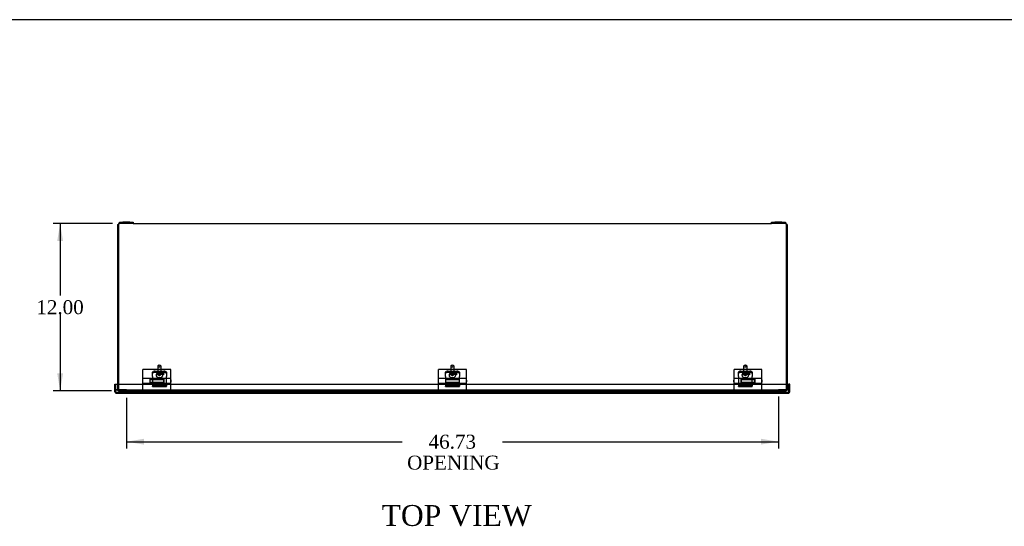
# Model space of a CAD drawing. Header units: inches. Extents: x 1 to 240, y -1 to 159.
# Tile 4 of 8: x 50 to 120, y 123 to 159. Entities that reach past the tile are written whole.
import ezdxf
from ezdxf.enums import TextEntityAlignment as Align
from ezdxf.lldxf.tags import DXFTag

# ---------------------------------------------------------------- set-up
doc = ezdxf.new("R2010")
doc.units = ezdxf.units.IN
doc.header["$MEASUREMENT"] = 0
for name, color, linetype in [('COM40176', 7, 'Continuous'), ('COM40615', 7, 'Continuous'), ('COM48966-8', 7, 'Continuous'), ('COM49008-2', 7, 'Continuous'), ('COM52631', 7, 'Continuous'), ('COM71406-6', 7, 'Continuous'), ('Default', 7, 'Continuous'), ('GSK11095', 7, 'Continuous'), ('HNG11000', 7, 'Continuous'), ('SCS19419', 7, 'Continuous')]:
    doc.layers.add(name, color=color, linetype=linetype)
doc.styles.add('SEACAD_Times_New_Roman', font='times.ttf')
tags = doc.linetypes.add('HIDDEN2', pattern=[0.1875, 0.125, -0.0625]).pattern_tags.tags
tags[6:7] = [DXFTag(74, 4), DXFTag(75, 0), DXFTag(340, '0'), DXFTag(46, 0.0), DXFTag(50, 0.0), DXFTag(44, 0.0), DXFTag(45, 0.0)]
tags[4:5] = [DXFTag(74, 4), DXFTag(75, 0), DXFTag(340, '0'), DXFTag(46, 0.0), DXFTag(50, 0.0), DXFTag(44, 0.0), DXFTag(45, 0.0)]
doc.dimstyles.new('HAMMOND_(STH_-_240x160)', dxfattribs={"dimtxt": 1, "dimasz": 1.25, "dimexe": 0.5, "dimexo": 0.5, "dimgap": 0.25, "dimtad": 0, "dimtih": 1, "dimtoh": 1, "dimzin": 0, "dimdsep": 46, "dimtxsty": 'SEACAD_Times_New_Roman', "dimblk1": '_SE_FILLED', "dimblk2": '_SE_FILLED', "dimsah": 1, "dimcen": 0.5, "dimadec": 0, "dimazin": 0, "dimtfac": 0.8, "dimtofl": 0, "dimtmove": 0, "dimatfit": 3, "dimfxl": 1, "dimtolj": 1, "dimtzin": 0, "dimarcsym": 0})

# ---------------------------------------------------------------- blocks, each defined once
blk = doc.blocks.new('SE1')
at = {"layer": 'COM40176', "color": 7, "linetype": 'HIDDEN2'}
for p, q in [((60.008, 133.919), (59.384, 133.919)), ((59.619, 133.873), (59.9, 133.873)), ((59.619, 133.821), (59.9, 133.821)), ((59.9, 133.754), (59.619, 133.754)), ((81.008, 133.919), (80.384, 133.919)), ((80.619, 133.873), (80.9, 133.873)), ((80.619, 133.821), (80.9, 133.821)), ((80.9, 133.754), (80.619, 133.754)), ((102.008, 133.919), (101.384, 133.919)), ((101.619, 133.873), (101.9, 133.873)), ((101.619, 133.821), (101.9, 133.821)), ((101.9, 133.754), (101.619, 133.754)), ((59.196, 133.152), (59.196, 132.997)), ((59.196, 132.997), (59.196, 132.976)), ((60.196, 132.976), (59.196, 132.976)), ((59.196, 132.976), (59.196, 132.919)), ((59.196, 132.899), (59.196, 132.919)), ((60.196, 132.919), (59.196, 132.919)), ((59.196, 132.899), (59.196, 132.899)), ((59.196, 132.899), (60.196, 132.899)), ((60.196, 133.152), (60.196, 132.997)), ((60.196, 132.997), (60.196, 132.976)), ((60.196, 132.976), (60.196, 132.919)), ((60.196, 132.899), (60.196, 132.919)), ((60.196, 132.899), (60.196, 132.899)), ((80.196, 133.134), (80.196, 132.997)), ((80.196, 132.997), (80.196, 132.976)), ((81.196, 132.976), (80.196, 132.976)), ((80.196, 132.976), (80.196, 132.919)), ((80.196, 132.899), (80.196, 132.919)), ((81.196, 132.919), (80.196, 132.919)), ((80.196, 132.899), (80.196, 132.899)), ((80.196, 132.899), (81.196, 132.899)), ((81.196, 133.134), (81.196, 132.997)), ((81.196, 132.997), (81.196, 132.976)), ((81.196, 132.976), (81.196, 132.919)), ((81.196, 132.899), (81.196, 132.919)), ((81.196, 132.899), (81.196, 132.899)), ((101.196, 133.152), (101.196, 132.997)), ((101.196, 132.997), (101.196, 132.976)), ((102.196, 132.976), (101.196, 132.976)), ((101.196, 132.976), (101.196, 132.919)), ((101.196, 132.899), (101.196, 132.919)), ((102.196, 132.919), (101.196, 132.919)), ((101.196, 132.899), (101.196, 132.899)), ((101.196, 132.899), (102.196, 132.899)), ((102.196, 133.152), (102.196, 132.997)), ((102.196, 132.997), (102.196, 132.976)), ((102.196, 132.976), (102.196, 132.919)), ((102.196, 132.899), (102.196, 132.919)), ((102.196, 132.899), (102.196, 132.899))]:
    blk.add_line(p, q, dxfattribs=at)
for centre, major_axis, start_param, end_param in [((59.384, 133.84), (0.188, 0), 1.570796, 3.141593), ((59.619, 133.813), (0.14, 0), 1.570796, 4.712389), ((59.619, 133.762), (0.14, 0), 1.570796, 2.691547), ((59.9, 133.813), (-0.14, 0), 1.570796, 4.712389), ((59.9, 133.762), (-0.14, 0), 3.591638, 4.712389), ((60.008, 133.84), (0.188, 0), 0, 1.570796), ((80.384, 133.84), (0.188, 0), 1.570796, 3.141593), ((80.619, 133.813), (0.14, 0), 1.570796, 4.712389), ((80.619, 133.762), (0.141, 0), 1.570796, 2.691547), ((80.9, 133.813), (-0.14, 0), 1.570796, 4.712389), ((80.9, 133.762), (-0.141, 0), 3.591638, 4.712389), ((81.008, 133.84), (0.188, 0), 0, 1.570796), ((101.384, 133.84), (0.188, 0), 1.570796, 3.141593), ((101.619, 133.813), (0.14, 0), 1.570796, 4.712389), ((101.619, 133.762), (0.14, 0), 1.570796, 2.691547), ((101.9, 133.813), (-0.14, 0), 1.570796, 4.712389), ((101.9, 133.762), (-0.14, 0), 3.591638, 4.712389), ((102.008, 133.84), (0.188, 0), 0, 1.570796)]:
    blk.add_ellipse(centre, major_axis=major_axis, ratio=0.422618, start_param=start_param, end_param=end_param, dxfattribs=at)
at = {"layer": 'COM40615', "color": 7, "linetype": 'Continuous'}
for p, q in [((56.821, 144.685), (57.071, 144.685)), ((56.821, 144.59), (56.821, 144.685)), ((57.071, 144.59), (56.821, 144.59)), ((57.571, 144.685), (57.071, 144.685)), ((57.071, 144.685), (57.071, 144.59)), ((57.571, 144.59), (57.071, 144.59)), ((57.571, 144.685), (57.821, 144.685)), ((57.571, 144.59), (57.571, 144.685)), ((57.821, 144.59), (57.571, 144.59)), ((57.821, 144.685), (57.821, 144.59)), ((103.571, 144.685), (103.821, 144.685)), ((103.571, 144.59), (103.571, 144.685)), ((103.821, 144.59), (103.571, 144.59)), ((104.321, 144.685), (103.821, 144.685)), ((103.821, 144.685), (103.821, 144.59)), ((104.321, 144.59), (103.821, 144.59)), ((104.321, 144.685), (104.571, 144.685)), ((104.321, 144.59), (104.321, 144.685)), ((104.571, 144.59), (104.321, 144.59)), ((104.571, 144.685), (104.571, 144.59))]:
    blk.add_line(p, q, dxfattribs=at)
at = {"layer": 'COM48966-8', "color": 7, "linetype": 'Continuous'}
for p, q in [((56.768, 144.59), (56.768, 144.482)), ((56.768, 144.59), (56.821, 144.59)), ((56.768, 144.482), (56.768, 133.074)), ((57.821, 144.59), (103.571, 144.59)), ((104.571, 144.59), (104.624, 144.59)), ((104.624, 144.59), (104.624, 144.482)), ((104.624, 144.482), (104.624, 133.074))]:
    blk.add_line(p, q, dxfattribs=at)
at = {"layer": 'COM48966-8', "color": 7, "linetype": 'HIDDEN2'}
for p, q in [((56.768, 133.074), (56.768, 132.698)), ((56.768, 132.698), (56.768, 132.59)), ((104.624, 133.074), (104.624, 132.698)), ((104.624, 132.698), (104.624, 132.59)), ((56.768, 132.59), (104.624, 132.59))]:
    blk.add_line(p, q, dxfattribs=at)
at = {"layer": 'COM49008-2', "color": 7, "linetype": 'Continuous'}
for p, q in [((56.696, 144.518), (56.696, 133.074)), ((56.696, 144.518), (56.768, 144.518)), ((104.696, 144.518), (104.624, 144.518)), ((104.696, 144.518), (104.696, 133.074))]:
    blk.add_line(p, q, dxfattribs=at)
at = {"layer": 'COM49008-2', "color": 7, "linetype": 'HIDDEN2'}
for p, q in [((56.696, 133.074), (56.696, 132.698)), ((104.696, 133.074), (104.696, 132.698)), ((56.795, 132.663), (56.778, 132.593)), ((57.071, 132.662), (57.071, 132.59)), ((104.321, 132.662), (104.321, 132.59)), ((104.597, 132.663), (104.614, 132.593))]:
    blk.add_line(p, q, dxfattribs=at)
for centre, radius, start, end in [((56.804, 132.698), 0.108, 180, 256.15385), ((56.804, 132.698), 0.036, 180, 256.15385), ((104.588, 132.698), 0.036, 283.84615, 0), ((104.588, 132.698), 0.108, 283.84615, 0), ((56.804, 132.698), 0.108, 256.15385, 270), ((56.804, 132.698), 0.036, 256.15385, 270), ((104.588, 132.698), 0.036, 270, 283.84615), ((104.588, 132.698), 0.108, 270, 283.84615)]:
    blk.add_arc(centre, radius, start, end, dxfattribs=at)
at = {"layer": 'COM52631', "color": 7, "linetype": 'HIDDEN2'}
for p, q in [((59.196, 133.753), (59.196, 133.926)), ((59.196, 133.624), (59.196, 133.753)), ((59.196, 133.624), (59.196, 133.152)), ((59.384, 134.005), (60.008, 134.005)), ((60.196, 133.926), (60.196, 133.753)), ((60.196, 133.753), (60.196, 133.624)), ((60.196, 133.152), (60.196, 133.624)), ((80.196, 133.753), (80.196, 133.926)), ((80.196, 133.624), (80.196, 133.753)), ((80.196, 133.624), (80.196, 133.48)), ((80.384, 134.005), (81.008, 134.005)), ((81.196, 133.926), (81.196, 133.753)), ((81.196, 133.753), (81.196, 133.624)), ((81.196, 133.48), (81.196, 133.624)), ((101.196, 133.753), (101.196, 133.926)), ((101.196, 133.624), (101.196, 133.753)), ((101.196, 133.624), (101.196, 133.152)), ((101.384, 134.005), (102.008, 134.005)), ((102.196, 133.926), (102.196, 133.753)), ((102.196, 133.753), (102.196, 133.624)), ((102.196, 133.152), (102.196, 133.624)), ((59.196, 133.152), (60.196, 133.152)), ((80.196, 133.152), (81.196, 133.152)), ((101.196, 133.152), (102.196, 133.152))]:
    blk.add_line(p, q, dxfattribs=at)
for centre, major_axis, start_param, end_param in [((59.384, 133.926), (-0.188, 0), 4.712389, 6.283185), ((59.696, 133.813), (-0.107, 0), 4.416249, 5.008528), ((60.008, 133.926), (-0.188, 0), 3.141593, 4.712389), ((80.384, 133.926), (-0.188, 0), 4.712389, 6.283185), ((80.696, 133.813), (0.106, 0), 1.274657, 1.866936), ((81.008, 133.926), (-0.188, 0), 3.141593, 4.712389), ((101.384, 133.926), (-0.188, 0), 4.712389, 6.283185), ((101.696, 133.813), (-0.107, 0), 4.416249, 5.008528), ((102.008, 133.926), (-0.188, 0), 3.141593, 4.712389)]:
    blk.add_ellipse(centre, major_axis=major_axis, ratio=0.422618, start_param=start_param, end_param=end_param, dxfattribs=at)
for centre, major_axis in [((59.696, 133.9), (-0.107, 0)), ((80.696, 133.9), (0.106, 0)), ((101.696, 133.9), (-0.107, 0))]:
    blk.add_ellipse(centre, major_axis=major_axis, ratio=0.422618, dxfattribs=at)
at = {"layer": 'COM71406-6', "color": 7, "linetype": 'Continuous'}
for p, q in [((56.509, 133.074), (56.581, 133.074)), ((56.509, 132.526), (56.509, 133.074)), ((56.581, 133.074), (58.479, 133.074)), ((56.581, 132.526), (56.581, 133.074)), ((56.581, 132.526), (56.581, 133.074)), ((58.539, 133.074), (60.479, 133.074)), ((60.539, 133.074), (79.666, 133.074)), ((79.726, 133.074), (81.666, 133.074)), ((81.726, 133.074), (100.854, 133.074)), ((100.914, 133.074), (102.854, 133.074)), ((102.914, 133.074), (104.811, 133.074)), ((104.811, 132.526), (104.811, 133.074)), ((104.884, 133.074), (104.812, 133.074)), ((104.812, 132.526), (104.812, 133.074)), ((104.884, 132.526), (104.884, 133.074)), ((56.581, 132.526), (56.581, 132.424)), ((56.581, 132.424), (56.581, 132.526)), ((56.617, 132.418), (104.776, 132.418)), ((104.811, 132.526), (104.811, 132.424)), ((104.812, 132.424), (104.812, 132.526))]:
    blk.add_line(p, q, dxfattribs=at)
for centre, radius, start, end in [((58.509, 133.074), 0.03, 180, 0), ((60.509, 133.074), 0.03, 180, 0), ((79.696, 133.074), 0.03, 180, 0), ((81.696, 133.074), 0.03, 180, 0), ((100.884, 133.074), 0.03, 180, 0), ((102.884, 133.074), 0.03, 180, 0), ((56.617, 132.526), 0.108, 180, 250.52878), ((56.617, 132.526), 0.108, 250.52878, 270), ((104.776, 132.526), 0.108, 270, 289.47122), ((104.776, 132.526), 0.108, 289.47122, 0)]:
    blk.add_arc(centre, radius, start, end, dxfattribs=at)
for centre, start_param, end_param in [((56.617, 132.526), 2.801756, 3.141593), ((104.776, 132.526), 3.141593, 3.48143)]:
    blk.add_ellipse(centre, major_axis=(0, 0.108), ratio=0.996907, start_param=start_param, end_param=end_param, dxfattribs=at)
at = {"layer": 'GSK11095', "color": 7, "linetype": 'Continuous'}
for p, q in [((56.581, 132.49), (56.581, 132.677)), ((56.581, 132.677), (56.581, 132.677)), ((56.581, 132.677), (56.581, 132.677)), ((56.581, 132.49), (56.581, 132.49)), ((56.581, 132.49), (56.581, 132.49)), ((104.812, 132.677), (104.811, 132.677))]:
    blk.add_line(p, q, dxfattribs=at)
at = {"layer": 'GSK11095', "color": 7, "linetype": 'HIDDEN2'}
for p, q in [((56.581, 132.677), (104.811, 132.677)), ((57.331, 132.677), (56.581, 132.677)), ((56.581, 132.49), (104.811, 132.49)), ((56.581, 132.49), (56.617, 132.49)), ((57.331, 132.49), (57.331, 132.677)), ((104.062, 132.677), (104.062, 132.49)), ((104.811, 132.677), (104.062, 132.677)), ((104.776, 132.49), (104.812, 132.49)), ((104.811, 132.677), (104.811, 132.677)), ((104.811, 132.49), (104.811, 132.677)), ((104.811, 132.49), (104.811, 132.49))]:
    blk.add_line(p, q, dxfattribs=at)
at = {"layer": 'HNG11000', "color": 7, "linetype": 'Continuous'}
for p, q in [((58.509, 133.472), (58.509, 134.115)), ((60.509, 134.115), (58.509, 134.115)), ((60.509, 133.472), (60.509, 134.115)), ((79.696, 133.472), (79.696, 134.115)), ((81.696, 134.115), (79.696, 134.115)), ((81.696, 133.472), (81.696, 134.115)), ((100.884, 133.472), (100.884, 134.115)), ((102.884, 134.115), (100.884, 134.115)), ((102.884, 133.472), (102.884, 134.115)), ((58.509, 133.134), (58.509, 133.472)), ((59.009, 133.472), (58.509, 133.472)), ((59.009, 133.48), (59.009, 133.472)), ((60.009, 133.48), (59.009, 133.48)), ((59.009, 133.472), (59.009, 133.134)), ((59.014, 133.472), (59.014, 133.134)), ((60.004, 133.472), (59.014, 133.472)), ((60.004, 133.472), (60.004, 133.134)), ((60.009, 133.472), (60.009, 133.48)), ((60.009, 133.134), (60.009, 133.472)), ((60.509, 133.472), (60.009, 133.472)), ((60.509, 133.134), (60.509, 133.472)), ((79.696, 133.134), (79.696, 133.472)), ((80.196, 133.472), (79.696, 133.472)), ((80.196, 133.48), (80.196, 133.472)), ((81.196, 133.48), (80.196, 133.48)), ((80.196, 133.472), (80.196, 133.134)), ((80.201, 133.472), (80.201, 133.134)), ((81.191, 133.472), (80.201, 133.472)), ((81.191, 133.472), (81.191, 133.134)), ((81.196, 133.472), (81.196, 133.48)), ((81.196, 133.134), (81.196, 133.472)), ((81.696, 133.472), (81.196, 133.472)), ((81.696, 133.134), (81.696, 133.472)), ((100.884, 133.134), (100.884, 133.472)), ((101.384, 133.472), (100.884, 133.472)), ((101.384, 133.48), (101.384, 133.472)), ((102.384, 133.48), (101.384, 133.48)), ((101.384, 133.472), (101.384, 133.134)), ((101.389, 133.472), (101.389, 133.134)), ((102.379, 133.472), (101.389, 133.472)), ((102.379, 133.472), (102.379, 133.134)), ((102.384, 133.472), (102.384, 133.48)), ((102.384, 133.134), (102.384, 133.472)), ((102.884, 133.472), (102.384, 133.472)), ((102.884, 133.134), (102.884, 133.472)), ((58.484, 133.343), (58.484, 133.263)), ((58.509, 133.134), (59.009, 133.134)), ((58.509, 133.044), (58.509, 133.115)), ((58.509, 133.115), (59.014, 133.115)), ((59.014, 133.393), (59.009, 133.393)), ((59.009, 133.213), (59.014, 133.213)), ((59.014, 133.134), (59.014, 133.115)), ((59.014, 133.134), (60.004, 133.134)), ((60.009, 133.393), (60.004, 133.393)), ((60.004, 133.213), (60.009, 133.213)), ((60.004, 133.134), (60.004, 133.115)), ((60.509, 133.115), (60.004, 133.115)), ((60.009, 133.134), (60.509, 133.134)), ((60.509, 133.044), (60.509, 133.115)), ((60.534, 133.263), (60.534, 133.343)), ((79.671, 133.343), (79.671, 133.263)), ((79.696, 133.134), (80.196, 133.134)), ((79.696, 133.044), (79.696, 133.115)), ((79.696, 133.115), (80.201, 133.115)), ((80.201, 133.393), (80.196, 133.393)), ((80.196, 133.213), (80.201, 133.213)), ((80.201, 133.134), (80.201, 133.115)), ((80.201, 133.134), (81.191, 133.134)), ((81.196, 133.393), (81.191, 133.393)), ((81.191, 133.213), (81.196, 133.213)), ((81.191, 133.134), (81.191, 133.115)), ((81.696, 133.115), (81.191, 133.115)), ((81.196, 133.134), (81.696, 133.134)), ((81.696, 133.044), (81.696, 133.115)), ((81.721, 133.263), (81.721, 133.343)), ((100.859, 133.343), (100.859, 133.263)), ((100.884, 133.134), (101.384, 133.134)), ((100.884, 133.044), (100.884, 133.115)), ((100.884, 133.115), (101.389, 133.115)), ((101.389, 133.393), (101.384, 133.393)), ((101.384, 133.213), (101.389, 133.213)), ((101.389, 133.134), (101.389, 133.115)), ((101.389, 133.134), (102.379, 133.134)), ((102.384, 133.393), (102.379, 133.393)), ((102.379, 133.213), (102.384, 133.213)), ((102.379, 133.134), (102.379, 133.115)), ((102.884, 133.115), (102.379, 133.115)), ((102.384, 133.134), (102.884, 133.134)), ((102.884, 133.044), (102.884, 133.115)), ((102.909, 133.263), (102.909, 133.343))]:
    blk.add_line(p, q, dxfattribs=at)
at = {"layer": 'HNG11000', "color": 7, "linetype": 'HIDDEN2'}
for p, q in [((58.509, 132.49), (58.509, 133.044)), ((60.004, 133.393), (59.014, 133.393)), ((59.014, 133.213), (60.004, 133.213)), ((60.509, 132.49), (60.509, 133.044)), ((79.696, 132.49), (79.696, 133.044)), ((81.191, 133.393), (80.201, 133.393)), ((80.201, 133.213), (81.191, 133.213)), ((81.696, 132.49), (81.696, 133.044)), ((100.884, 132.49), (100.884, 133.044)), ((102.379, 133.393), (101.389, 133.393)), ((101.389, 133.213), (102.379, 133.213)), ((102.884, 132.49), (102.884, 133.044)), ((60.509, 132.49), (58.509, 132.49)), ((81.696, 132.49), (79.696, 132.49)), ((102.884, 132.49), (100.884, 132.49))]:
    blk.add_line(p, q, dxfattribs=at)
at = {"layer": 'HNG11000', "color": 7, "linetype": 'Continuous'}
for centre, start, end in [((58.534, 133.343), 120, 180), ((58.534, 133.263), 180, 240), ((60.484, 133.343), 0, 60), ((60.484, 133.263), 300, 0), ((79.721, 133.343), 120, 180), ((79.721, 133.263), 180, 240), ((81.671, 133.343), 0, 60), ((81.671, 133.263), 300, 0), ((100.909, 133.343), 120, 180), ((100.909, 133.263), 180, 240), ((102.859, 133.343), 0, 60), ((102.859, 133.263), 300, 0)]:
    blk.add_arc(centre, 0.05, start, end, dxfattribs=at)
at = {"layer": 'SCS19419', "color": 7, "linetype": 'HIDDEN2'}
for p, q in [((59.573, 134.37), (59.573, 133.762)), ((59.64, 134.437), (59.587, 134.394)), ((59.805, 134.394), (59.752, 134.437)), ((59.819, 133.762), (59.819, 134.37)), ((80.573, 134.37), (80.573, 133.762)), ((80.64, 134.437), (80.587, 134.394)), ((80.805, 134.394), (80.752, 134.437)), ((80.819, 133.762), (80.819, 134.37)), ((101.573, 134.37), (101.573, 133.762)), ((101.64, 134.437), (101.587, 134.394)), ((101.805, 134.394), (101.752, 134.437)), ((101.819, 133.762), (101.819, 134.37)), ((59.456, 133.739), (59.456, 133.712)), ((59.662, 133.567), (59.662, 133.543)), ((59.732, 133.543), (59.732, 133.568)), ((59.936, 133.712), (59.936, 133.739)), ((80.456, 133.739), (80.456, 133.712)), ((80.662, 133.567), (80.662, 133.543)), ((80.732, 133.543), (80.732, 133.568)), ((80.936, 133.712), (80.936, 133.739)), ((101.456, 133.739), (101.456, 133.712)), ((101.662, 133.567), (101.662, 133.543)), ((101.732, 133.543), (101.732, 133.568)), ((101.936, 133.712), (101.936, 133.739))]:
    blk.add_line(p, q, dxfattribs=at)
for centre, major_axis, start_param, end_param in [((59.696, 134.37), (-0.123, 0), 5.798073, 6.283185), ((59.696, 134.37), (-0.123, 0), 0, 3.626705), ((80.696, 134.37), (-0.123, 0), 5.798073, 6.283185), ((80.696, 134.37), (-0.123, 0), 0, 3.626705), ((101.696, 134.37), (-0.123, 0), 5.798073, 6.283185), ((101.696, 134.37), (-0.123, 0), 0, 3.626705), ((59.696, 133.762), (-0.123, 0), 0, 3.141593), ((59.696, 133.671), (0.231, 0), 4.61033, 4.826981), ((59.696, 133.739), (-0.24, 0), 3.116506, 3.141593), ((80.696, 133.762), (-0.123, 0), 0, 3.141593), ((80.696, 133.671), (0.231, 0), 4.61033, 4.826981), ((80.696, 133.739), (-0.24, 0), 3.116506, 3.141593), ((101.696, 133.762), (-0.123, 0), 0, 3.141593), ((101.696, 133.671), (0.231, 0), 4.61033, 4.826981), ((101.696, 133.739), (-0.24, 0), 3.116506, 3.141593)]:
    blk.add_ellipse(centre, major_axis=major_axis, ratio=0.422618, start_param=start_param, end_param=end_param, dxfattribs=at)
for centre, major_axis in [((59.696, 134.424), (-0.063, 0)), ((80.696, 134.424), (0.063, 0)), ((101.696, 134.424), (-0.063, 0))]:
    blk.add_ellipse(centre, major_axis=major_axis, ratio=0.422618, dxfattribs=at)
for points, knots in [([(59.456, 133.712), (59.456, 133.711), (59.455, 133.699), (59.46, 133.674), (59.472, 133.644), (59.49, 133.617), (59.513, 133.595), (59.541, 133.576), (59.575, 133.56), (59.614, 133.549), (59.645, 133.543), (59.661, 133.543), (59.662, 133.543)], [0, 0, 0, 0, 0.010113, 0.128054, 0.238869, 0.346478, 0.455335, 0.570694, 0.698747, 0.841961, 0.987935, 1, 1, 1, 1]), ([(59.573, 133.84), (59.572, 133.839), (59.557, 133.835), (59.532, 133.826), (59.5, 133.81), (59.477, 133.79), (59.462, 133.769), (59.456, 133.751), (59.457, 133.742), (59.457, 133.74)], [0.6814065, 0.6814065, 0.6814065, 0.6814065, 0.6868828, 0.7501043, 0.8143304, 0.8799475, 0.934825, 0.9858689, 1, 1, 1, 1]), ([(59.662, 133.567), (59.662, 133.569), (59.663, 133.571), (59.667, 133.573), (59.67, 133.574), (59.672, 133.574)], [0, 0, 0, 0, 0.5, 0.5, 1, 1, 1, 1]), ([(59.722, 133.574), (59.725, 133.574), (59.728, 133.573), (59.732, 133.571), (59.732, 133.569), (59.732, 133.568)], [0, 0, 0, 0, 0.5, 0.5, 1, 1, 1, 1]), ([(59.732, 133.543), (59.738, 133.544), (59.757, 133.545), (59.793, 133.553), (59.833, 133.567), (59.867, 133.586), (59.895, 133.609), (59.916, 133.636), (59.93, 133.666), (59.936, 133.693), (59.935, 133.708), (59.935, 133.712)], [0, 0, 0, 0, 0.048915, 0.196702, 0.355212, 0.49185, 0.613637, 0.729664, 0.843576, 0.956953, 1, 1, 1, 1]), ([(59.935, 133.735), (59.935, 133.739), (59.937, 133.749), (59.93, 133.768), (59.917, 133.789), (59.895, 133.807), (59.866, 133.824), (59.839, 133.834), (59.823, 133.839), (59.819, 133.84)], [0, 0, 0, 0, 0.0213976, 0.0743472, 0.127414, 0.1848941, 0.2473687, 0.3113552, 0.3276763, 0.3276763, 0.3276763, 0.3276763]), ([(80.456, 133.712), (80.456, 133.711), (80.455, 133.699), (80.46, 133.674), (80.472, 133.644), (80.49, 133.617), (80.513, 133.595), (80.541, 133.576), (80.575, 133.56), (80.614, 133.549), (80.645, 133.543), (80.661, 133.543), (80.662, 133.543)], [0, 0, 0, 0, 0.010113, 0.128054, 0.238869, 0.346478, 0.455335, 0.570694, 0.698747, 0.841961, 0.987935, 1, 1, 1, 1]), ([(80.573, 133.84), (80.572, 133.839), (80.557, 133.835), (80.532, 133.826), (80.5, 133.81), (80.477, 133.79), (80.462, 133.769), (80.456, 133.751), (80.457, 133.742), (80.457, 133.74)], [0.6814065, 0.6814065, 0.6814065, 0.6814065, 0.6868828, 0.7501043, 0.8143304, 0.8799475, 0.934825, 0.9858689, 1, 1, 1, 1]), ([(80.662, 133.567), (80.662, 133.569), (80.663, 133.571), (80.667, 133.573), (80.67, 133.574), (80.672, 133.574)], [0, 0, 0, 0, 0.5, 0.5, 1, 1, 1, 1]), ([(80.722, 133.574), (80.725, 133.574), (80.728, 133.573), (80.732, 133.571), (80.732, 133.569), (80.732, 133.568)], [0, 0, 0, 0, 0.5, 0.5, 1, 1, 1, 1]), ([(80.732, 133.543), (80.738, 133.544), (80.757, 133.545), (80.793, 133.553), (80.833, 133.567), (80.867, 133.586), (80.895, 133.609), (80.916, 133.636), (80.93, 133.666), (80.936, 133.693), (80.935, 133.708), (80.935, 133.712)], [0, 0, 0, 0, 0.048915, 0.196702, 0.355212, 0.49185, 0.613637, 0.729664, 0.843576, 0.956953, 1, 1, 1, 1]), ([(80.935, 133.735), (80.935, 133.739), (80.937, 133.749), (80.93, 133.768), (80.917, 133.789), (80.895, 133.807), (80.866, 133.824), (80.839, 133.834), (80.823, 133.839), (80.819, 133.84)], [0, 0, 0, 0, 0.0213976, 0.0743472, 0.127414, 0.1848941, 0.2473687, 0.3113552, 0.3276763, 0.3276763, 0.3276763, 0.3276763]), ([(101.456, 133.712), (101.456, 133.711), (101.455, 133.699), (101.46, 133.674), (101.472, 133.644), (101.49, 133.617), (101.513, 133.595), (101.541, 133.576), (101.575, 133.56), (101.614, 133.549), (101.645, 133.543), (101.661, 133.543), (101.662, 133.543)], [0, 0, 0, 0, 0.010113, 0.128054, 0.238869, 0.346478, 0.455335, 0.570694, 0.698747, 0.841961, 0.987935, 1, 1, 1, 1]), ([(101.573, 133.84), (101.572, 133.839), (101.557, 133.835), (101.532, 133.826), (101.5, 133.81), (101.477, 133.79), (101.462, 133.769), (101.456, 133.751), (101.457, 133.742), (101.457, 133.74)], [0.6814065, 0.6814065, 0.6814065, 0.6814065, 0.6868828, 0.7501043, 0.8143304, 0.8799475, 0.934825, 0.9858689, 1, 1, 1, 1]), ([(101.662, 133.567), (101.662, 133.569), (101.663, 133.571), (101.667, 133.573), (101.67, 133.574), (101.672, 133.574)], [0, 0, 0, 0, 0.5, 0.5, 1, 1, 1, 1]), ([(101.722, 133.574), (101.725, 133.574), (101.728, 133.573), (101.732, 133.571), (101.732, 133.569), (101.732, 133.568)], [0, 0, 0, 0, 0.5, 0.5, 1, 1, 1, 1]), ([(101.732, 133.543), (101.738, 133.544), (101.757, 133.545), (101.793, 133.553), (101.833, 133.567), (101.867, 133.586), (101.895, 133.609), (101.916, 133.636), (101.93, 133.666), (101.936, 133.693), (101.935, 133.708), (101.935, 133.712)], [0, 0, 0, 0, 0.048915, 0.196702, 0.355212, 0.49185, 0.613637, 0.729664, 0.843576, 0.956953, 1, 1, 1, 1]), ([(101.935, 133.735), (101.935, 133.739), (101.937, 133.749), (101.93, 133.768), (101.917, 133.789), (101.895, 133.807), (101.866, 133.824), (101.839, 133.834), (101.823, 133.839), (101.819, 133.84)], [0, 0, 0, 0, 0.0213976, 0.0743472, 0.127414, 0.1848941, 0.2473687, 0.3113552, 0.3276763, 0.3276763, 0.3276763, 0.3276763])]:
    blk.add_open_spline(points, degree=3, knots=knots, dxfattribs=at)
blk = doc.blocks.new('DMBLK437')
at = {"layer": 'Default', "linetype": 'Continuous', "transparency": 16777216}
for points in [[(52.368, 143.34), (52.785, 143.34), (52.577, 144.59)], [(52.368, 133.84), (52.577, 132.59), (52.785, 133.84)]]:
    blk.add_hatch(color=7, dxfattribs=at).paths.add_polyline_path(points)
at = {"layer": 'Default', "color": 7, "linetype": 'Continuous', "transparency": 16777216}
for p, q in [((56.321, 144.59), (52.077, 144.59)), ((52.577, 144.59), (52.577, 139.44)), ((52.577, 138.09), (52.577, 132.59)), ((56.268, 132.59), (52.077, 132.59))]:
    blk.add_line(p, q, dxfattribs=at)
at = {"layer": 'Default', "color": 7, "linetype": 'Continuous', "transparency": 16777216, "style": 'SEACAD_Times_New_Roman'}
blk.add_text('12.00', height=1, dxfattribs=at).set_placement((50.87, 139.09), align=Align.TOP_LEFT)
blk = doc.blocks.new('_SE_FILLED')
at = {"color": 0}
blk.add_line((0, 0), (-1, 0), dxfattribs=at)
blk.add_solid([(0, 0), (-1, -0.1665), (-1, 0.1665), (0, 0)], dxfattribs=at)
blk = doc.blocks.new('DMBLK442')
at = {"layer": 'Default', "linetype": 'Continuous', "transparency": 16777216}
for points in [[(58.581, 128.74), (58.581, 129.157), (57.331, 128.949)], [(102.812, 128.74), (104.062, 128.949), (102.812, 129.157)]]:
    blk.add_hatch(color=7, dxfattribs=at).paths.add_polyline_path(points)
at = {"layer": 'Default', "color": 7, "linetype": 'Continuous', "transparency": 16777216}
for p, q in [((57.331, 132.084), (57.331, 128.449)), ((104.062, 132.177), (104.062, 128.449)), ((57.331, 128.949), (77.1, 128.949)), ((84.292, 128.949), (104.062, 128.949))]:
    blk.add_line(p, q, dxfattribs=at)
at = {"layer": 'Default', "color": 7, "linetype": 'Continuous', "transparency": 16777216, "style": 'SEACAD_Times_New_Roman'}
for s, p in [('46.73', (78.99, 129.449)), ('OPENING', (77.45, 127.949))]:
    blk.add_text(s, height=1, dxfattribs=at).set_placement(p, align=Align.TOP_LEFT)
blk = doc.blocks.new('BORDER')
at = {"layer": 'Default', "color": 7, "linetype": 'Continuous'}
blk.add_line((0, 27.86), (-41.86, 27.86), dxfattribs=at)

msp = doc.modelspace()

# ---------------------------------------------------------------- block references
at = {"layer": 'Default', "color": 7, "xscale": 5.7, "yscale": 5.7, "zscale": 5.7}
msp.add_blockref('BORDER', (239.562, 0.401), dxfattribs=at)
at = {"layer": 'Default'}
msp.add_blockref('SE1', (0, 0), dxfattribs=at)

# ---------------------------------------------------------------- texts
at = {"layer": 'Default', "color": 7, "linetype": 'Continuous', "style": 'SEACAD_Times_New_Roman'}
msp.add_text('TOP VIEW', height=1.5, dxfattribs=at).set_placement((75.622, 124.408), align=Align.TOP_LEFT)

# ---------------------------------------------------------------- dimensions: what is measured, and where the dimension line sits
at = {"layer": 'Default', "color": 7, "linetype": 'Continuous'}
for base, p1, p2, angle, text, picture, middle in [((52.577, 144.59), (56.821, 144.59), (56.768, 132.59), 269.74695, '\\A1;<>', 'DMBLK437', (52.577, 138.59)), ((57.331, 128.949), (57.331, 132.584), (104.062, 132.677), 0.11494, '\\A1;<>\\POPENING', 'DMBLK442', (80.696, 128.949))]:
    dim = msp.add_linear_dim(base=base, p1=p1, p2=p2, angle=angle, text=text, dimstyle='HAMMOND_(STH_-_240x160)', dxfattribs=at)
    dim.commit()
    dim.dimension.update_dxf_attribs({"geometry": picture, "text_midpoint": middle, "dimtype": 161})

doc.saveas('drawing.dxf')
